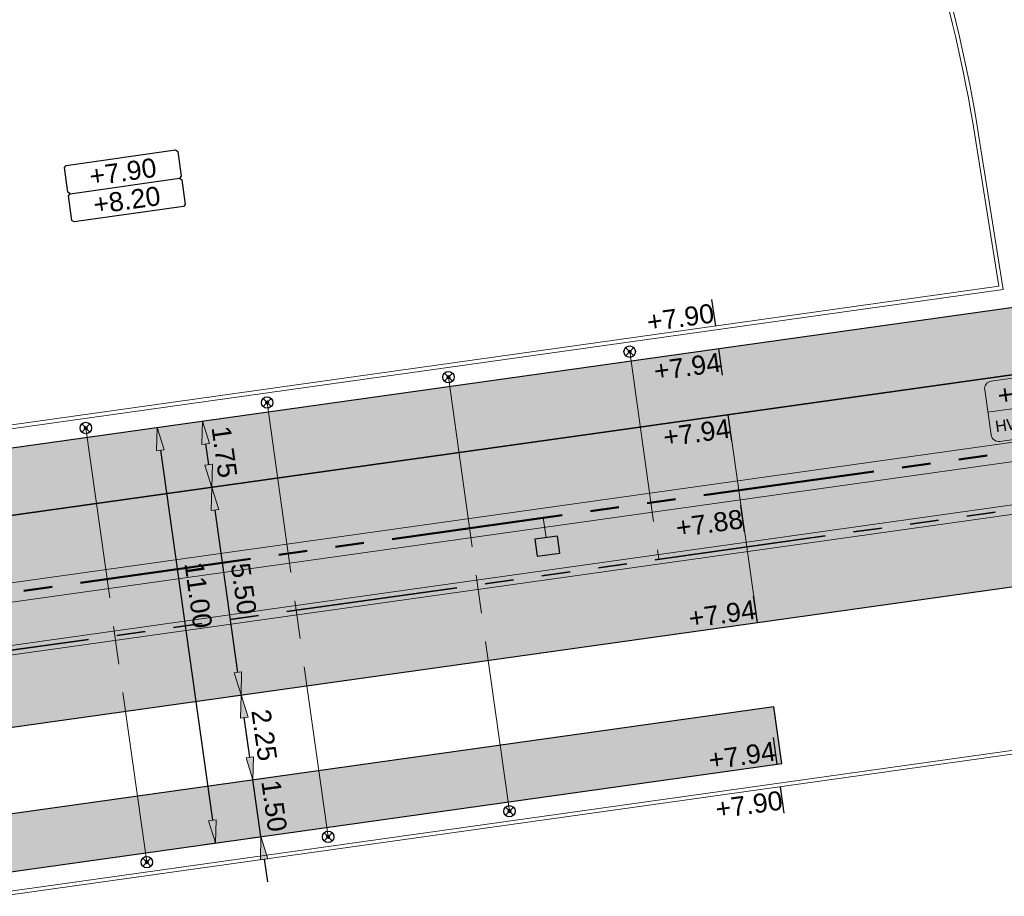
# Model space of a CAD drawing. Extents: x 98477 to 100410, y 398052 to 398969.
# Tile 181 of 256: x 98661 to 98687, y 398421 to 398444. Entities that reach past the tile are written whole.
import ezdxf
from ezdxf.enums import TextEntityAlignment as Align

# ---------------------------------------------------------------- set-up
doc = ezdxf.new("R2010")
doc.units = 0
for name, pattern in [('AL-NUTSTRACE', [17, 5, -3.5, 0, -3.5, 5]), ('RI-DWA', [9.75, 4.5, -0.75, 0.75, -0.75, 0.75, -0.75, 0.75, -0.75]), ('RI-RWA', [8.25, 4.5, -0.75, 0.75, -0.75, 0.75, -0.75])]:
    doc.linetypes.add(name, pattern=pattern)
for name, color, linetype, lineweight in [('N-GW-hoogtelijn laagte NAP +8.00', 80, 'AL-HOOGTELIJN +8.00', 18), ('N-KO-kantbegrenzing grondwerk', 70, 'Continuous', 25), ('N-KO-kantverharding', 2, 'Continuous', 25), ('N-RI-DWA hoofdriool', 24, 'RI-DWA', 35), ('N-RI-DWA hoofdriool buiswand', 24, 'Continuous', 13), ('N-RI-DWA huisaansluitleiding', 24, 'RI-DWA', 18), ('N-RI-DWA ontstoppingstuk', 24, 'Continuous', 25), ('N-RI-RWA hoofdriool', 162, 'RI-RWA', 50), ('N-RI-RWA hoofdriool buiswand', 162, 'Continuous', 13), ('N-RI-RWA kolkaansluitleiding', 132, 'RI-RWA', 18), ('N-RI-RWA putnummer', 162, 'Continuous', 18), ('N-RI-straatkolk', 7, 'Continuous', 25), ("N-VH-arcering 'MAT' grijs 251", 251, 'Continuous', 18), ('N-VH-arcering printbeton', 8, 'Continuous', 9), ('X-AL-afwerkhoogte', 4, 'Continuous', 30), ('X-AL-hoogtelijn - Niv 1', 1, 'AL-HOOGTELIJN', 18), ('X-AL-maatvoering VERWERKT', 180, 'Continuous', 18), ('X-AL-nutstrace VERWERKT', 252, 'AL-NUTSTRACE', 18), ('X-AL-planhoogte brm', 10, 'Continuous', 25), ('X-AL-planhoogte wrm', 252, 'Continuous', 25), ('X-AL-planthoogte VERWERKT', 180, 'Continuous', 25)]:
    doc.layers.add(name, color=color, linetype=linetype, lineweight=lineweight)
for name, color, linetype, plot in [('X-AL-contourlijnen', 30, 'Continuous', False), ('X-AL-hulplijn', 30, 'Continuous', False), ('X-AL-hulplijn riolering', 30, 'Continuous', False)]:
    doc.layers.add(name, color=color, linetype=linetype, plot=plot)
doc.styles.add('CS Annotative', font='arial.ttf')
doc.styles.get("Standard").update_dxf_attribs({"font": 'txt.shx'})
doc.linetypes.add('AL-HOOGTELIJN', pattern='A,10,-1.5,["H",Standard,S=0.9,R=0,X=-0.3,Y=-0.45],-1.5,30', length=43)
doc.linetypes.add('AL-HOOGTELIJN +8.00', pattern='A,7.5,-1.5,["+8.00",Standard,S=0.9,R=0,X=-0.3,Y=-0.45],-4.5,22.5', length=36)
doc.dimstyles.new('CS Annotative', dxfattribs={"dimtxt": 2.5, "dimasz": 3, "dimexe": 0.18, "dimexo": 0.0625, "dimgap": 1, "dimtad": 1, "dimzin": 3, "dimdsep": 46, "dimtxsty": 'CS Annotative', "dimblk": 'CS Dimensionpijl', "dimcen": 0, "dimse1": 1, "dimse2": 1, "dimclrd": 256, "dimclre": 256, "dimadec": 0, "dimazin": 0, "dimtm": 1e-09, "dimtfac": 1, "dimtdec": 0, "dimtofl": 0, "dimtmove": 1, "dimatfit": 1, "dimfxl": 1, "dimtfillclr": 256, "dimtolj": 1, "dimtzin": 3, "dimarcsym": 0})
pattern_1 = [(45, (0, 0), (-0.3535533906, 0.3535533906), []), (45, (0.35, 0), (-0.3535533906, 0.3535533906), [0.5, -0.2])]

# ---------------------------------------------------------------- blocks, each defined once
blk = doc.blocks.new('*U555')
at = {"layer": 'X-AL-hulplijn riolering'}
for points in [[(-0.63, 0.63), (0, 0), (0.63, 0.63, 0.414214)], [(0, 0), (-0.63, -0.63, 0.414214), (0.63, -0.63)]]:
    blk.add_hatch(color=256, dxfattribs=at).paths.add_polyline_path(points)
at = {"lineweight": 9}
blk.add_line((-25.89, 2), (-14.01, 3.67), dxfattribs=at)
blk.add_lwpolyline([(-24.34, -1.82), (-14.44, -0.43, 0.414214), (-13.59, 0.7), (-14.43, 6.64, 0.414214), (-15.55, 7.49), (-25.46, 6.1, 0.414214), (-26.31, 4.97), (-25.47, -0.97, 0.414214)], format="xyb", close=True)
at = {"layer": 'X-AL-hulplijn riolering'}
for points in [[(0.75, -0.75), (-0.75, 0.75)], [(0.75, 0.75), (-0.75, -0.75)]]:
    blk.add_lwpolyline(points, dxfattribs=at)
blk.add_circle((0, 0), 0.887, dxfattribs=at)
at = {"style": 'CS Annotative'}
for tag, height, p in [('HOOGTE', 2.5, (-20.22, 4.79)), ('NR', 1.5, (-19.67, 0.88))]:
    blk.add_attdef(tag, text='', height=height, rotation=8, dxfattribs=at).set_placement(p, align=Align.MIDDLE_CENTER)
blk = doc.blocks.new('*U89')
at = {"layer": 'X-AL-hulplijn', "flags": 128}
blk.add_lwpolyline([(0.049, -0.347), (-0.049, 0.347)], dxfattribs=at)
at = {"layer": 'X-AL-planthoogte VERWERKT', "linetype": 'Continuous', "style": 'CS Annotative'}
blk.add_attdef('HOOGTE-LINKS', text='', height=0.5, rotation=172, dxfattribs=at).set_placement((0, 0), align=Align.MIDDLE_RIGHT)
blk = doc.blocks.new('*U87')
at = {"layer": 'X-AL-hulplijn', "flags": 128}
blk.add_lwpolyline([(-0.049, 0.347), (0.049, -0.347)], dxfattribs=at)
at = {"layer": 'X-AL-planthoogte VERWERKT', "linetype": 'Continuous', "style": 'CS Annotative'}
blk.add_attdef('HOOGTE-LINKS', text='', height=0.5, rotation=188, dxfattribs=at).set_placement((0, 0), align=Align.MIDDLE_RIGHT)
blk = doc.blocks.new('*U88')
at = {"layer": 'X-AL-hulplijn', "flags": 128}
blk.add_lwpolyline([(0.049, -0.347), (-0.049, 0.347)], dxfattribs=at)
at = {"layer": 'X-AL-planthoogte VERWERKT', "linetype": 'Continuous', "style": 'CS Annotative'}
blk.add_attdef('HOOGTE-LINKS', text='', height=0.5, rotation=172, dxfattribs=at).set_placement((0, 0), align=Align.MIDDLE_RIGHT)
blk = doc.blocks.new('*U280')
at = {"layer": 'X-AL-planhoogte brm', "flags": 128}
blk.add_lwpolyline([(-7.25, 3.75), (-7.5, 4), (-7.5, 7.25), (-7.25, 7.5), (7.25, 7.5), (7.5, 7.25), (7.5, 4), (7.25, 3.75)], dxfattribs=at)
at = {"layer": 'X-AL-planhoogte wrm', "flags": 128}
blk.add_lwpolyline([(7.5, 3.5), (7.5, 0.25), (7.25, 0), (-7.25, 0), (-7.5, 0.25), (-7.5, 3.5), (-7.25, 3.75), (7.25, 3.75)], close=True, dxfattribs=at)
at = {"layer": 'X-AL-planhoogte brm', "style": 'CS Annotative'}
blk.add_attdef('OMSCHRIJVING_afwerk', text='', height=2.5, dxfattribs=at).set_placement((0, 5.625), align=Align.MIDDLE_CENTER)
at = {"layer": 'X-AL-planhoogte wrm', "style": 'CS Annotative'}
blk.add_attdef('HOOGTE_eind', text='', height=2.5, dxfattribs=at).set_placement((0, 1.875), align=Align.MIDDLE_CENTER)
blk = doc.blocks.new('*U836')
blk.add_lwpolyline([(-1.33, -1.32), (1.64, -0.91), (1.33, 1.32), (-1.64, 0.91)], close=True)
blk.add_solid([(-1.33, -1.32), (-1.64, 0.91), (-1.33, -1.32), (1.64, -0.91)])
blk = doc.blocks.new('CS Ontstoppingsstuk')
h = blk.add_hatch(color=256)
edge = h.paths.add_edge_path()
edge.add_arc((0, 0), 0.213, 358.5516, 718.5516)
at = {"lineweight": 18, "flags": 128}
for points in [[(-0.53, -0.53), (0.53, 0.53)], [(0.53, -0.53), (-0.53, 0.53)]]:
    blk.add_lwpolyline(points, dxfattribs=at)
blk.add_circle((0, 0), 0.75)
at = {"lineweight": 18}
blk.add_circle((0, 0), 0.213, dxfattribs=at)
blk = doc.blocks.new('CS Dimensionpijl')
h = blk.add_hatch(color=256)
h.dxf.hatch_style = 1
h.paths.add_polyline_path([(-1, -0.1667), (0, 0), (-1, 0.1667)])
at = {"flags": 128}
blk.add_lwpolyline([(0, 0.5), (0, -0.5)], dxfattribs=at)
blk.add_lwpolyline([(-1, -0.1667), (0, 0), (-1, 0.1667)], close=True, dxfattribs=at)
blk = doc.blocks.new('*D1034')
at = {"layer": 'X-AL-maatvoering VERWERKT', "linetype": 'Continuous', "lineweight": -2, "transparency": 16777216}
for p, q in [((98666.771, 398424.826), (98666.688, 398425.42)), ((98667.064, 398422.746), (98666.855, 398424.232)), ((98667.147, 398422.152), (98667.231, 398421.558))]:
    blk.add_line(p, q, dxfattribs=at)
at = {"layer": 'X-AL-maatvoering VERWERKT', "lineweight": -2, "transparency": 16777216, "xscale": 0.6000000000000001, "yscale": 0.6000000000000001, "zscale": 0.6000000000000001}
for p, rotation in [((98666.855, 398424.232), 277.9999999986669), ((98667.064, 398422.746), 97.99999999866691)]:
    blk.add_blockref('CS Dimensionpijl', p, dxfattribs=dict(at, rotation=rotation))
at = {"layer": 'X-AL-maatvoering VERWERKT', "color": 0, "transparency": 16777216, "insert": (98667.41, 398423.552), "char_height": 0.5, "attachment_point": 5, "rotation": 278, "style": 'CS Annotative'}
blk.add_mtext('\\A1;1.50', dxfattribs=at)
blk = doc.blocks.new('*D1035')
at = {"layer": 'X-AL-maatvoering VERWERKT', "linetype": 'Continuous', "lineweight": -2, "transparency": 16777216}
blk.add_line((98666.771, 398424.826), (98666.625, 398425.866), dxfattribs=at)
at = {"layer": 'X-AL-maatvoering VERWERKT', "lineweight": -2, "transparency": 16777216, "xscale": 0.6000000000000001, "yscale": 0.6000000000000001, "zscale": 0.6000000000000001}
for p, rotation in [((98666.542, 398426.46), 97.99999999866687), ((98666.855, 398424.232), 277.9999999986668)]:
    blk.add_blockref('CS Dimensionpijl', p, dxfattribs=dict(at, rotation=rotation))
at = {"layer": 'X-AL-maatvoering VERWERKT', "color": 0, "transparency": 16777216, "insert": (98667.149, 398425.409), "char_height": 0.5, "attachment_point": 5, "rotation": 278, "style": 'CS Annotative'}
blk.add_mtext('\\A1;2.25', dxfattribs=at)
blk = doc.blocks.new('*D979')
at = {"layer": 'X-AL-maatvoering VERWERKT', "linetype": 'Continuous', "lineweight": -2, "transparency": 16777216}
blk.add_line((98666.458, 398427.054), (98665.86, 398431.312), dxfattribs=at)
at = {"layer": 'X-AL-maatvoering VERWERKT', "lineweight": -2, "transparency": 16777216, "xscale": 0.6000000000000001, "yscale": 0.6000000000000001, "zscale": 0.6000000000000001}
for p, rotation in [((98665.776, 398431.906), 97.99999999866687), ((98666.542, 398426.46), 277.9999999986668)]:
    blk.add_blockref('CS Dimensionpijl', p, dxfattribs=dict(at, rotation=rotation))
at = {"layer": 'X-AL-maatvoering VERWERKT', "color": 0, "transparency": 16777216, "insert": (98666.61, 398429.247), "char_height": 0.5, "attachment_point": 5, "rotation": 278, "style": 'CS Annotative'}
blk.add_mtext('\\A1;5.50', dxfattribs=at)
blk = doc.blocks.new('*D980')
at = {"layer": 'X-AL-maatvoering VERWERKT', "linetype": 'Continuous', "lineweight": -2, "transparency": 16777216}
blk.add_line((98665.693, 398432.501), (98665.616, 398433.045), dxfattribs=at)
at = {"layer": 'X-AL-maatvoering VERWERKT', "lineweight": -2, "transparency": 16777216, "xscale": 0.6000000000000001, "yscale": 0.6000000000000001, "zscale": 0.6000000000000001}
for p, rotation in [((98665.533, 398433.639), 97.99999999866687), ((98665.776, 398431.906), 277.9999999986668)]:
    blk.add_blockref('CS Dimensionpijl', p, dxfattribs=dict(at, rotation=rotation))
at = {"layer": 'X-AL-maatvoering VERWERKT', "color": 0, "transparency": 16777216, "insert": (98666.105, 398432.836), "char_height": 0.5, "attachment_point": 5, "rotation": 278, "style": 'CS Annotative'}
blk.add_mtext('\\A1;1.75', dxfattribs=at)
blk = doc.blocks.new('*D1160')
at = {"layer": 'X-AL-maatvoering VERWERKT', "linetype": 'Continuous', "lineweight": -2, "transparency": 16777216}
blk.add_line((98664.428, 398432.878), (98665.792, 398423.174), dxfattribs=at)
at = {"layer": 'X-AL-maatvoering VERWERKT', "lineweight": -2, "transparency": 16777216, "xscale": 0.6000000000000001, "yscale": 0.6000000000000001, "zscale": 0.6000000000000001}
for p, rotation in [((98664.344, 398433.472), 97.9999999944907), ((98665.875, 398422.579), 277.9999999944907)]:
    blk.add_blockref('CS Dimensionpijl', p, dxfattribs=dict(at, rotation=rotation))
at = {"layer": 'X-AL-maatvoering VERWERKT', "color": 0, "transparency": 16777216, "insert": (98665.422, 398429.08), "char_height": 0.5, "attachment_point": 5, "rotation": 278, "style": 'CS Annotative'}
blk.add_mtext('\\A1;11.00', dxfattribs=at)

msp = doc.modelspace()

# ---------------------------------------------------------------- hatches: boundary and pattern name
at = {"layer": "N-VH-arcering 'MAT' grijs 251"}
h = msp.add_hatch(color=256, dxfattribs=at)
h.dxf.hatch_style = 1
edge = h.paths.add_edge_path()
edge.add_line((98801.71, 398275.503), (98759.079, 398269.511))
edge.add_arc((98758.557, 398273.225), 3.75, 188, 278, ccw=False)
edge.add_line((98754.843, 398272.703), (98754.732, 398273.495))
edge.add_arc((98759.436, 398274.156), 4.75, 98, 188, ccw=False)
edge.add_line((98758.775, 398278.86), (98802.644, 398285.025))
edge.add_arc((98800.8, 398298.146), 13.25, 278, 315.3696)
edge.add_arc((98814.321, 398284.798), 5.75, 98, 135.3696, ccw=False)
edge.add_line((98813.521, 398290.492), (98817.945, 398291.114))
edge.add_arc((98818.745, 398285.42), 5.75, 8, 98, ccw=False)
edge.add_line((98824.439, 398286.22), (98832.122, 398231.557))
edge.add_arc((98824.447, 398230.479), 7.75, -36.9034, 8, ccw=False)
edge.add_line((98830.645, 398225.825), (98822.025, 398214.347))
edge.add_arc((98828.622, 398209.393), 8.25, 143.0966, 188)
edge.add_line((98820.453, 398208.245), (98820.952, 398204.691))
edge.add_line((98820.952, 398204.691), (98824.988, 398175.974))
edge.add_line((98824.988, 398175.974), (98826.345, 398166.319))
edge.add_arc((98829.563, 398166.771), 3.25, 188, 278)
edge.add_line((98830.016, 398163.553), (98845.496, 398165.728))
edge.add_line((98845.496, 398165.728), (98850.051, 398166.368))
edge.add_line((98850.051, 398166.368), (98871.26, 398169.349))
edge.add_line((98871.26, 398169.349), (98879.777, 398170.546))
edge.add_line((98879.777, 398170.546), (98895.918, 398172.814))
edge.add_line((98895.918, 398172.814), (98895.013, 398179.251))
edge.add_line((98895.013, 398179.251), (98835.845, 398170.936))
edge.add_arc((98835.184, 398175.639), 4.75, 188, 278, ccw=False)
edge.add_line((98830.48, 398174.978), (98825.977, 398207.018))
edge.add_arc((98833.652, 398208.097), 7.75, 143.0966, 188, ccw=False)
edge.add_line((98827.454, 398212.751), (98836.074, 398224.229))
edge.add_arc((98829.477, 398229.183), 8.25, 323.0966, 368)
edge.add_line((98837.646, 398230.331), (98837.342, 398232.493))
edge.add_line((98837.342, 398232.493), (98837.342, 398232.493))
edge.add_line((98837.342, 398232.493), (98829.688, 398286.958))
edge.add_arc((98835.382, 398287.758), 5.75, 98, 188, ccw=False)
edge.add_line((98834.582, 398293.452), (98882.505, 398300.187))
edge.add_arc((98883.618, 398292.265), 8, 11.632, 98, ccw=False)
edge.add_line((98891.454, 398293.878), (98891, 398296.086))
edge.add_line((98891, 398296.086), (98889.023, 398305.688))
edge.add_line((98889.023, 398305.688), (98888.557, 398307.974))
edge.add_line((98888.557, 398307.974), (98887.385, 398314.76))
edge.add_arc((98879.502, 398313.398), 8, -82, 9.8011, ccw=False)
edge.add_line((98880.615, 398305.476), (98872.945, 398304.398))
edge.add_arc((98872.423, 398308.111), 3.75, 189.4265, 278, ccw=False)
edge.add_arc((92946.735, 397324.304), 6003.05, 9.426501, 10.6116601)
edge.add_line((98847.121, 398429.774), (98842.313, 398429.098))
edge.add_arc((92946.735, 397324.304), 5998.2, 9.4285467, 10.6137733, ccw=False)
edge.add_arc((98860.089, 398306.469), 3.84, -81.4341, 6.6574, ccw=False)
edge.add_line((98860.661, 398302.671), (98847.185, 398300.777))
edge.add_line((98847.185, 398300.777), (98842.63, 398300.137))
edge.add_line((98842.63, 398300.137), (98820.151, 398296.978))
edge.add_arc((98819.35, 398302.672), 5.75, 188, 278, ccw=False)
edge.add_line((98813.656, 398301.872), (98812.306, 398311.477))
edge.add_line((98812.306, 398311.477), (98811.109, 398319.994))
edge.add_line((98811.109, 398319.994), (98809.244, 398333.263))
edge.add_line((98809.244, 398333.263), (98808.674, 398337.323))
edge.add_line((98808.674, 398337.323), (98807.714, 398344.156))
edge.add_line((98807.714, 398344.156), (98807.707, 398344.206))
edge.add_line((98807.707, 398344.206), (98811.668, 398344.762))
edge.add_line((98811.668, 398344.762), (98829.492, 398347.268))
edge.add_line((98829.492, 398347.268), (98831.968, 398347.616))
edge.add_line((98831.968, 398347.616), (98831.064, 398354.052))
edge.add_line((98831.064, 398354.052), (98828.588, 398353.704))
edge.add_line((98828.588, 398353.704), (98810.763, 398351.199))
edge.add_line((98810.763, 398351.199), (98806.802, 398350.643))
edge.add_line((98806.802, 398350.643), (98806.795, 398350.692))
edge.add_line((98806.795, 398350.692), (98805.146, 398362.424))
edge.add_line((98805.146, 398362.424), (98805.048, 398363.12))
edge.add_line((98805.048, 398363.12), (98803.991, 398370.646))
edge.add_line((98803.991, 398370.646), (98802.488, 398381.341))
edge.add_line((98802.488, 398381.341), (98801.43, 398388.867))
edge.add_line((98801.43, 398388.867), (98799.927, 398399.562))
edge.add_line((98799.927, 398399.562), (98798.869, 398407.088))
edge.add_line((98798.869, 398407.088), (98797.366, 398417.783))
edge.add_line((98797.366, 398417.783), (98796.795, 398421.843))
edge.add_line((98796.795, 398421.843), (98795.884, 398428.329))
edge.add_line((98795.884, 398428.329), (98795.877, 398428.379))
edge.add_line((98795.877, 398428.379), (98799.838, 398428.935))
edge.add_line((98799.838, 398428.935), (98817.663, 398431.44))
edge.add_line((98817.663, 398431.44), (98820.138, 398431.788))
edge.add_line((98820.138, 398431.788), (98819.234, 398438.225))
edge.add_line((98819.234, 398438.225), (98816.758, 398437.877))
edge.add_line((98816.758, 398437.877), (98798.933, 398435.372))
edge.add_line((98798.933, 398435.372), (98794.972, 398434.815))
edge.add_line((98794.972, 398434.815), (98794.965, 398434.865))
edge.add_line((98794.965, 398434.865), (98793.379, 398446.154))
edge.add_line((98793.379, 398446.154), (98792.739, 398450.709))
edge.add_line((98792.739, 398450.709), (98789.338, 398474.904))
edge.add_line((98789.338, 398474.904), (98783.892, 398474.138))
edge.add_line((98783.892, 398474.138), (98786.763, 398453.707))
edge.add_arc((98782.059, 398453.046), 4.75, -82, 8, ccw=False)
edge.add_line((98782.72, 398448.342), (98773.115, 398446.992))
edge.add_line((98773.115, 398446.992), (98764.599, 398445.795))
edge.add_line((98764.599, 398445.795), (98743.407, 398442.817))
edge.add_line((98743.407, 398442.817), (98734.891, 398441.62))
edge.add_line((98734.891, 398441.62), (98611.8, 398424.321))
edge.add_line((98611.8, 398424.321), (98607.657, 398453.801))
edge.add_arc((98611.637, 398454.122), 3.993, 101.3918, 184.6082, ccw=False)
edge.add_line((98610.849, 398458.036), (98611.839, 398458.175))
edge.add_line((98611.839, 398458.175), (98639.566, 398462.072))
edge.add_line((98639.566, 398462.072), (98641.547, 398462.351))
edge.add_line((98641.547, 398462.351), (98659.372, 398464.856))
edge.add_line((98659.372, 398464.856), (98661.847, 398465.204))
edge.add_line((98661.847, 398465.204), (98660.943, 398471.64))
edge.add_line((98660.943, 398471.64), (98649.901, 398470.089))
edge.add_line((98649.901, 398470.089), (98624.649, 398466.54))
edge.add_line((98624.649, 398466.54), (98622.669, 398466.261))
edge.add_line((98622.669, 398466.261), (98604.844, 398463.756))
edge.add_line((98604.844, 398463.756), (98602.864, 398463.478))
edge.add_line((98602.864, 398463.478), (98594.941, 398462.365))
edge.add_line((98594.941, 398462.365), (98576.275, 398459.741))
edge.add_line((98576.275, 398459.741), (98577.18, 398453.304))
edge.add_line((98577.18, 398453.304), (98578.17, 398453.444))
edge.add_line((98578.17, 398453.444), (98598.471, 398456.294))
edge.add_arc((98598.792, 398452.314), 3.993, 11.4249, 94.6095, ccw=False)
edge.add_line((98602.706, 398453.105), (98606.849, 398423.625))
edge.add_line((98606.849, 398423.625), (98548.819, 398415.469))
edge.add_arc((98548.158, 398420.173), 4.75, 188, 278, ccw=False)
edge.add_line((98543.454, 398419.512), (98539.768, 398445.74))
edge.add_line((98539.768, 398445.74), (98538.976, 398445.629))
edge.add_line((98538.976, 398445.629), (98538.732, 398447.362))
edge.add_line((98538.732, 398447.362), (98534.771, 398446.805))
edge.add_line((98534.771, 398446.805), (98536.53, 398434.292))
edge.add_line((98536.53, 398434.292), (98537.17, 398429.737))
edge.add_line((98537.17, 398429.737), (98538.395, 398421.022))
edge.add_line((98538.395, 398421.022), (98539.035, 398416.467))
edge.add_line((98539.035, 398416.467), (98541.025, 398402.306))
edge.add_line((98541.025, 398402.306), (98541.665, 398397.751))
edge.add_line((98541.665, 398397.751), (98543.656, 398383.59))
edge.add_line((98543.656, 398383.59), (98544.296, 398379.035))
edge.add_line((98544.296, 398379.035), (98545.604, 398369.727))
edge.add_arc((98543.871, 398369.483), 1.75, -82, 8, ccw=False)
edge.add_line((98544.115, 398367.75), (98522.477, 398364.709))
edge.add_line((98522.477, 398364.709), (98523.215, 398359.461))
edge.add_line((98523.215, 398359.461), (98545.05, 398362.529))
edge.add_line((98545.05, 398362.529), (98549.605, 398363.17))
edge.add_line((98549.605, 398363.17), (98564.162, 398365.215))
edge.add_arc((98564.824, 398360.512), 4.75, 8, 98, ccw=False)
edge.add_line((98569.527, 398361.173), (98576.5, 398311.56))
edge.add_arc((98571.796, 398310.899), 4.75, -82, 8, ccw=False)
edge.add_line((98572.457, 398306.195), (98563.842, 398304.985))
edge.add_line((98563.842, 398304.985), (98559.287, 398304.344))
edge.add_line((98559.287, 398304.344), (98541.016, 398301.777))
edge.add_line((98541.016, 398301.777), (98541.754, 398296.528))
edge.add_line((98541.754, 398296.528), (98553.885, 398298.233))
edge.add_arc((98554.128, 398296.5), 1.75, 8, 98, ccw=False)
edge.add_line((98555.861, 398296.744), (98557.35, 398286.148))
edge.add_line((98557.35, 398286.148), (98557.99, 398281.593))
edge.add_line((98557.99, 398281.593), (98560.134, 398266.343))
edge.add_line((98560.134, 398266.343), (98560.774, 398261.787))
edge.add_line((98560.774, 398261.787), (98562.917, 398246.537))
edge.add_line((98562.917, 398246.537), (98563.557, 398241.982))
edge.add_line((98563.557, 398241.982), (98565.701, 398226.732))
edge.add_line((98565.701, 398226.732), (98566.341, 398222.177))
edge.add_line((98566.341, 398222.177), (98567.566, 398213.462))
edge.add_line((98567.566, 398213.462), (98568.206, 398208.907))
edge.add_line((98568.206, 398208.907), (98576.531, 398149.669))
edge.add_line((98576.531, 398149.669), (98576.556, 398149.491))
edge.add_line((98576.556, 398149.491), (98535.46, 398143.715))
edge.add_line((98535.46, 398143.715), (98536.347, 398137.407))
edge.add_line((98536.347, 398137.407), (98537.337, 398137.546))
edge.add_line((98537.337, 398137.546), (98577.443, 398143.183))
edge.add_line((98577.443, 398143.183), (98578.765, 398133.775))
edge.add_line((98578.765, 398133.775), (98538.659, 398128.139))
edge.add_line((98538.659, 398128.139), (98537.669, 398128))
edge.add_line((98537.669, 398128), (98538.573, 398121.563))
edge.add_line((98538.573, 398121.563), (98579.669, 398127.339))
edge.add_line((98579.669, 398127.339), (98579.676, 398127.289))
edge.add_line((98579.676, 398127.289), (98580.766, 398119.535))
edge.add_line((98580.766, 398119.535), (98582.575, 398106.662))
edge.add_line((98582.575, 398106.662), (98583.062, 398103.196))
edge.add_line((98583.062, 398103.196), (98584.872, 398090.322))
edge.add_line((98584.872, 398090.322), (98585.359, 398086.856))
edge.add_line((98585.359, 398086.856), (98587.168, 398073.983))
edge.add_line((98587.168, 398073.983), (98588.149, 398067.001))
edge.add_arc((98585.921, 398066.688), 2.25, -71.0527, 8, ccw=False)
edge.add_line((98586.652, 398064.56), (98587.088, 398064.71))
edge.add_line((98587.088, 398064.71), (98595.765, 398067.689))
edge.add_line((98595.765, 398067.689), (98596.093, 398067.801))
edge.add_arc((98595.362, 398069.929), 2.25, 188, 288.9473, ccw=False)
edge.add_line((98593.134, 398069.616), (98582.466, 398145.525))
edge.add_arc((98587.169, 398146.186), 4.75, 98, 188, ccw=False)
edge.add_line((98586.508, 398150.89), (98609.067, 398154.06))
edge.add_line((98609.067, 398154.06), (98621.308, 398156.2))
edge.add_line((98621.308, 398156.2), (98618.713, 398174.661))
edge.add_line((98618.713, 398174.661), (98600.889, 398172.156))
edge.add_line((98600.889, 398172.156), (98602.706, 398159.225))
edge.add_line((98602.706, 398159.225), (98585.673, 398156.831))
edge.add_arc((98585.086, 398161.633), 4.838, 189.0296, 276.9704, ccw=False)
edge.add_line((98580.308, 398160.874), (98573.635, 398208.357))
edge.add_line((98573.635, 398208.357), (98572.717, 398214.893))
edge.add_line((98572.717, 398214.893), (98570.017, 398234.104))
edge.add_line((98570.017, 398234.104), (98569.098, 398240.64))
edge.add_line((98569.098, 398240.64), (98568.632, 398243.957))
edge.add_line((98568.632, 398243.957), (98568.166, 398247.275))
edge.add_arc((98572.869, 398247.936), 4.75, 98, 188, ccw=False)
edge.add_line((98572.208, 398252.64), (98597.856, 398256.244))
edge.add_line((98597.856, 398256.244), (98604.392, 398257.163))
edge.add_line((98604.392, 398257.163), (98619.642, 398259.306))
edge.add_line((98619.642, 398259.306), (98626.178, 398260.225))
edge.add_line((98626.178, 398260.225), (98639.447, 398262.089))
edge.add_line((98639.447, 398262.089), (98639.497, 398262.096))
edge.add_line((98639.497, 398262.096), (98640.054, 398258.135))
edge.add_line((98640.054, 398258.135), (98641.863, 398245.262))
edge.add_line((98641.863, 398245.262), (98642.141, 398243.281))
edge.add_line((98642.141, 398243.281), (98643.255, 398235.359))
edge.add_line((98643.255, 398235.359), (98644.577, 398225.952))
edge.add_line((98644.577, 398225.952), (98646.038, 398215.554))
edge.add_line((98646.038, 398215.554), (98646.386, 398213.078))
edge.add_line((98646.386, 398213.078), (98652.823, 398213.983))
edge.add_line((98652.823, 398213.983), (98652.475, 398216.458))
edge.add_line((98652.475, 398216.458), (98651.709, 398221.905))
edge.add_line((98651.709, 398221.905), (98651.431, 398223.885))
edge.add_line((98651.431, 398223.885), (98649.622, 398236.759))
edge.add_line((98649.622, 398236.759), (98649.343, 398238.739))
edge.add_line((98649.343, 398238.739), (98646.49, 398259.04))
edge.add_line((98646.49, 398259.04), (98645.934, 398263.001))
edge.add_line((98645.934, 398263.001), (98645.983, 398263.008))
edge.add_line((98645.983, 398263.008), (98654.398, 398264.191))
edge.add_line((98654.398, 398264.191), (98722.625, 398273.779))
edge.add_line((98722.625, 398273.779), (98731.142, 398274.976))
edge.add_line((98731.142, 398274.976), (98743.97, 398276.779))
edge.add_arc((98744.557, 398271.977), 4.838, 9.0296, 96.9704, ccw=False)
edge.add_line((98749.335, 398272.737), (98750.727, 398262.834))
edge.add_line((98750.727, 398262.834), (98752.41, 398263.07))
edge.add_line((98752.41, 398263.07), (98756.966, 398263.711))
edge.add_line((98756.966, 398263.711), (98772.216, 398265.854))
edge.add_line((98772.216, 398265.854), (98776.771, 398266.494))
edge.add_line((98776.771, 398266.494), (98795.982, 398269.194))
edge.add_line((98795.982, 398269.194), (98800.537, 398269.834))
edge.add_line((98800.537, 398269.834), (98802.468, 398270.106))
edge.add_line((98802.468, 398270.106), (98801.71, 398275.503))
edge = h.paths.add_edge_path(flags=16)
edge.add_line((98744.062, 398333.464), (98751.984, 398334.577))
edge.add_line((98751.984, 398334.577), (98753.966, 398334.856))
edge.add_line((98753.966, 398334.856), (98764.363, 398336.317))
edge.add_line((98764.363, 398336.317), (98764.363, 398336.317))
edge.add_line((98764.363, 398336.317), (98766.343, 398336.595))
edge.add_line((98766.343, 398336.595), (98774.265, 398337.708))
edge.add_line((98774.265, 398337.708), (98774.247, 398337.837))
edge.add_line((98774.247, 398337.837), (98802.49, 398341.806))
edge.add_line((98802.49, 398341.806), (98803.019, 398338.043))
edge.add_line((98803.019, 398338.043), (98808.474, 398299.225))
edge.add_arc((98800.8, 398298.146), 7.75, -82, 8, ccw=False)
edge.add_line((98801.878, 398290.472), (98771.967, 398286.268))
edge.add_line((98771.967, 398286.268), (98767.412, 398285.628))
edge.add_line((98767.412, 398285.628), (98755.133, 398283.902))
edge.add_line((98755.133, 398283.902), (98746.617, 398282.705))
edge.add_line((98746.617, 398282.705), (98730.376, 398280.423))
edge.add_line((98730.376, 398280.423), (98721.86, 398279.226))
edge.add_line((98721.86, 398279.226), (98654.328, 398269.735))
edge.add_arc((98653.667, 398274.439), 4.75, 188, 278, ccw=False)
edge.add_line((98648.963, 398273.778), (98644.134, 398308.14))
edge.add_line((98644.134, 398308.14), (98642.937, 398316.656))
edge.add_line((98642.937, 398316.656), (98640.3, 398335.422))
edge.add_line((98640.3, 398335.422), (98638.121, 398335.116))
edge.add_line((98638.121, 398335.116), (98637.23, 398334.99))
edge.add_line((98637.23, 398334.99), (98635.051, 398334.684))
edge.add_line((98635.051, 398334.684), (98635.74, 398329.782))
edge.add_line((98635.74, 398329.782), (98636.937, 398321.266))
edge.add_line((98636.937, 398321.266), (98638.385, 398310.967))
edge.add_line((98638.385, 398310.967), (98639.025, 398306.412))
edge.add_line((98639.025, 398306.412), (98641.168, 398291.162))
edge.add_line((98641.168, 398291.162), (98642.365, 398282.646))
edge.add_line((98642.365, 398282.646), (98643.715, 398273.04))
edge.add_arc((98639.011, 398272.379), 4.75, -82, 8, ccw=False)
edge.add_line((98639.672, 398267.675), (98619.322, 398264.815))
edge.add_line((98619.322, 398264.815), (98614.272, 398264.105))
edge.add_line((98614.272, 398264.105), (98593.922, 398261.245))
edge.add_arc((98593.261, 398265.949), 4.75, 188, 278, ccw=False)
edge.add_line((98588.557, 398265.288), (98581.779, 398313.514))
edge.add_line((98581.779, 398313.514), (98580.582, 398322.03))
edge.add_line((98580.582, 398322.03), (98575.231, 398360.106))
edge.add_line((98575.231, 398360.106), (98574.591, 398364.661))
edge.add_line((98574.591, 398364.661), (98572.663, 398378.377))
edge.add_line((98572.663, 398378.377), (98571.188, 398388.873))
edge.add_line((98571.188, 398388.873), (98568.516, 398407.887))
edge.add_arc((98573.22, 398408.548), 4.75, 98, 188, ccw=False)
edge.add_line((98572.559, 398413.251), (98607.119, 398418.109))
edge.add_line((98607.119, 398418.109), (98607.614, 398418.178))
edge.add_line((98607.614, 398418.178), (98611.584, 398389.936))
edge.add_line((98611.584, 398389.936), (98611.455, 398389.918))
edge.add_line((98611.455, 398389.918), (98613.264, 398377.044))
edge.add_line((98613.264, 398377.044), (98613.334, 398376.549))
edge.add_line((98613.334, 398376.549), (98626.207, 398378.358))
edge.add_line((98626.207, 398378.358), (98628.188, 398378.637))
edge.add_line((98628.188, 398378.637), (98636.11, 398379.75))
edge.add_line((98636.11, 398379.75), (98648.369, 398381.473))
edge.add_line((98648.369, 398381.473), (98647.465, 398387.91))
edge.add_line((98647.465, 398387.91), (98634.591, 398386.1))
edge.add_line((98634.591, 398386.1), (98632.492, 398385.805))
edge.add_line((98632.492, 398385.805), (98619.737, 398384.013))
edge.add_line((98619.737, 398384.013), (98617.509, 398383.7))
edge.add_line((98617.509, 398383.7), (98612.566, 398418.874))
edge.add_line((98612.566, 398418.874), (98613.061, 398418.944))
edge.add_line((98613.061, 398418.944), (98667.575, 398426.605))
edge.add_line((98667.575, 398426.605), (98722.089, 398434.267))
edge.add_line((98722.089, 398434.267), (98726.149, 398434.837))
edge.add_line((98726.149, 398434.837), (98759.422, 398439.513))
edge.add_line((98759.422, 398439.513), (98763.483, 398440.084))
edge.add_line((98763.483, 398440.084), (98783.486, 398442.895))
edge.add_arc((98784.147, 398438.192), 4.75, 8, 98, ccw=False)
edge.add_line((98788.851, 398438.853), (98795.615, 398390.726))
edge.add_arc((98790.911, 398390.065), 4.75, -82, 8, ccw=False)
edge.add_line((98791.572, 398385.361), (98787.363, 398384.769))
edge.add_line((98787.363, 398384.769), (98774.49, 398382.96))
edge.add_line((98774.49, 398382.96), (98766.122, 398381.784))
edge.add_line((98766.122, 398381.784), (98766.072, 398381.777))
edge.add_line((98766.072, 398381.777), (98764.945, 398389.798))
edge.add_line((98764.945, 398389.798), (98762.092, 398410.099))
edge.add_line((98762.092, 398410.099), (98761.953, 398411.089))
edge.add_line((98761.953, 398411.089), (98755.516, 398410.184))
edge.add_line((98755.516, 398410.184), (98755.655, 398409.194))
edge.add_line((98755.655, 398409.194), (98758.508, 398388.894))
edge.add_line((98758.508, 398388.894), (98759.636, 398380.872))
edge.add_line((98759.636, 398380.872), (98759.586, 398380.865))
edge.add_line((98759.586, 398380.865), (98748.792, 398379.348))
edge.add_line((98748.792, 398379.348), (98744.237, 398378.708))
edge.add_line((98744.237, 398378.708), (98741.316, 398378.298))
edge.add_line((98741.316, 398378.298), (98735.869, 398377.532))
edge.add_line((98735.869, 398377.532), (98732.948, 398377.122))
edge.add_line((98732.948, 398377.122), (98728.393, 398376.482))
edge.add_line((98728.393, 398376.482), (98718.319, 398375.066))
edge.add_arc((98720.442, 398359.964), 15.25, 98, 128)
edge.add_line((98711.053, 398371.981), (98707.249, 398369.01))
edge.add_line((98707.249, 398369.01), (98710.512, 398364.833))
edge.add_line((98710.512, 398364.833), (98713.62, 398367.262))
edge.add_arc((98721.254, 398357.324), 12.531, 99.3779, 127.5301, ccw=False)
edge.add_line((98719.212, 398369.688), (98728.557, 398371.001))
edge.add_line((98728.557, 398371.001), (98733.112, 398371.641))
edge.add_line((98733.112, 398371.641), (98743.906, 398373.158))
edge.add_line((98743.906, 398373.158), (98752.423, 398374.355))
edge.add_line((98752.423, 398374.355), (98763.216, 398375.872))
edge.add_line((98763.216, 398375.872), (98767.772, 398376.512))
edge.add_line((98767.772, 398376.512), (98793.321, 398380.103))
edge.add_arc((98793.768, 398376.291), 3.838, 9.3042, 96.6958, ccw=False)
edge.add_line((98797.556, 398376.911), (98799.602, 398362.354))
edge.add_line((98799.602, 398362.354), (98801.641, 398347.847))
edge.add_line((98801.641, 398347.847), (98801.71, 398347.352))
edge.add_line((98801.71, 398347.352), (98773.468, 398343.383))
edge.add_line((98773.468, 398343.383), (98773.361, 398344.145))
edge.add_line((98773.361, 398344.145), (98770.885, 398343.797))
edge.add_line((98770.885, 398343.797), (98758.012, 398341.988))
edge.add_line((98758.012, 398341.988), (98756.031, 398341.71))
edge.add_line((98756.031, 398341.71), (98743.158, 398339.9))
edge.add_line((98743.158, 398339.9), (98743.158, 398339.9))
edge.add_line((98743.158, 398339.9), (98742.167, 398339.761))
edge.add_line((98742.167, 398339.761), (98743.072, 398333.324))
edge.add_line((98743.072, 398333.324), (98744.062, 398333.464))
edge = h.paths.add_edge_path(flags=16)
edge.add_line((98545.99, 398402.903), (98545.74, 398404.686))
edge.add_arc((98550.444, 398405.347), 4.75, 98, 188, ccw=False)
edge.add_line((98549.783, 398410.05), (98557.705, 398411.164))
edge.add_arc((98558.366, 398406.46), 4.75, 8, 98, ccw=False)
edge.add_line((98563.07, 398407.121), (98563.355, 398405.091))
edge.add_line((98563.355, 398405.091), (98565.095, 398392.713))
edge.add_line((98565.095, 398392.713), (98565.443, 398390.237))
edge.add_line((98565.443, 398390.237), (98567.182, 398377.859))
edge.add_line((98567.182, 398377.859), (98567.468, 398375.829))
edge.add_arc((98562.764, 398375.168), 4.75, -82, 8, ccw=False)
edge.add_line((98563.425, 398370.464), (98555.503, 398369.35))
edge.add_arc((98554.842, 398374.054), 4.75, 188, 278, ccw=False)
edge.add_line((98550.138, 398373.393), (98549.887, 398375.176))
edge.add_line((98549.887, 398375.176), (98548.078, 398388.049))
edge.add_line((98548.078, 398388.049), (98547.8, 398390.03))
edge.add_line((98547.8, 398390.03), (98545.99, 398402.903))
edge = h.paths.add_edge_path(flags=16)
edge.add_line((98580.974, 398279.723), (98580.696, 398281.704))
edge.add_line((98580.696, 398281.704), (98579.235, 398292.102))
edge.add_line((98579.235, 398292.102), (98578.56, 398296.904))
edge.add_arc((98573.856, 398296.243), 4.75, 8, 98)
edge.add_line((98573.195, 398300.947), (98565.57, 398299.875))
edge.add_arc((98566.231, 398295.172), 4.75, 98, 186.1904)
edge.add_line((98561.508, 398294.659), (98561.506, 398294.659))
edge.add_line((98561.506, 398294.659), (98563.663, 398279.31))
edge.add_line((98563.663, 398279.31), (98563.942, 398277.329))
edge.add_line((98563.942, 398277.329), (98566.099, 398261.98))
edge.add_line((98566.099, 398261.98), (98566.101, 398261.981))
edge.add_arc((98570.782, 398262.79), 4.75, 189.8096, 278)
edge.add_line((98571.443, 398258.086), (98579.068, 398259.158))
edge.add_arc((98578.407, 398263.862), 4.75, 278, 368)
edge.add_line((98583.111, 398264.523), (98582.436, 398269.325))
edge.add_line((98582.436, 398269.325), (98580.974, 398279.723))
edge = h.paths.add_edge_path(flags=16)
edge.add_line((98615.081, 398162.782), (98614.489, 398166.998))
edge.add_arc((98612.756, 398166.755), 1.75, 8, 98)
edge.add_line((98612.512, 398168.488), (98608.551, 398167.931))
edge.add_arc((98608.795, 398166.198), 1.75, 98, 188)
edge.add_line((98607.062, 398165.955), (98607.654, 398161.738))
edge.add_arc((98609.387, 398161.982), 1.75, 188, 278)
edge.add_line((98609.631, 398160.249), (98613.592, 398160.805))
edge.add_arc((98613.348, 398162.538), 1.75, 278, 368)
at = {"layer": 'N-VH-arcering printbeton'}
h = msp.add_hatch(dxfattribs=at)
h.set_pattern_fill('CS-PRINTBETON', color=256)
h.set_pattern_definition(pattern_1)
edge = h.paths.add_edge_path()
edge.add_line((98773.115, 398446.992), (98782.72, 398448.342))
edge.add_arc((98782.059, 398453.046), 4.75, 278, 317.1667)
edge.add_line((98785.543, 398449.816), (98782.159, 398473.895))
edge.add_line((98782.159, 398473.895), (98780.178, 398473.616))
edge.add_line((98780.178, 398473.616), (98783.05, 398453.185))
edge.add_arc((98780.079, 398452.767), 3, -82, 8, ccw=False)
edge.add_line((98780.496, 398449.796), (98611.557, 398426.054))
edge.add_line((98611.557, 398426.054), (98611.8, 398424.321))
edge.add_line((98611.8, 398424.321), (98734.891, 398441.62))
edge.add_line((98734.891, 398441.62), (98743.407, 398442.817))
edge.add_line((98743.407, 398442.817), (98764.599, 398445.795))
edge.add_line((98764.599, 398445.795), (98773.115, 398446.992))
h = msp.add_hatch(dxfattribs=at)
h.set_pattern_fill('CS-PRINTBETON', color=256)
h.set_pattern_definition(pattern_1)
h.paths.add_polyline_path([(98680.723, 398424.666), (98680.514, 398426.151), (98612.879, 398416.646), (98613.088, 398415.161)])

# ---------------------------------------------------------------- linework, layer by layer
at = {"layer": 'N-GW-hoogtelijn laagte NAP +8.00'}
msp.add_lwpolyline([(98541.267, 398448.776, 0.046435), (98564.809, 398456.54, 0.00754), (98568.481, 398458.208, -0.01657), (98608.101, 398475.351, -0.176571), (98653.634, 398476.521, -0.036792), (98662.645, 398472.738, -0.037138), (98671.08, 398467.622, -0.030761), (98677.432, 398462.476, -0.037519), (98684.25, 398455.207, -0.126753), (98691.47, 398439.304)], format="xyb", dxfattribs=at)
at = {"layer": 'N-KO-kantbegrenzing grondwerk', "flags": 128}
msp.add_lwpolyline([(98785.543, 398449.816), (98782.159, 398473.895), (98780.178, 398473.616), (98783.05, 398453.185, -0.414214), (98780.496, 398449.796), (98611.557, 398426.054)], format="xyb", dxfattribs=at)
msp.add_lwpolyline([(98613.088, 398415.161), (98680.723, 398424.666), (98680.514, 398426.151), (98612.879, 398416.646)], dxfattribs=at)
at = {"layer": 'N-KO-kantverharding', "flags": 128}
msp.add_lwpolyline([(98734.891, 398441.62), (98611.8, 398424.321), (98607.657, 398453.801, -0.379946), (98610.849, 398458.036), (98611.839, 398458.175), (98612.535, 398453.224), (98640.262, 398457.121), (98639.566, 398462.072), (98641.547, 398462.351), (98642.243, 398457.399), (98660.068, 398459.904), (98659.372, 398464.856), (98661.847, 398465.204), (98660.943, 398471.64), (98649.901, 398470.089), (98649.205, 398475.04), (98623.954, 398471.491), (98624.649, 398466.54), (98622.669, 398466.261), (98621.973, 398471.213), (98604.148, 398468.708)], format="xyb", dxfattribs=at)
msp.add_lwpolyline([(98617.509, 398383.7), (98612.566, 398418.874), (98613.061, 398418.944), (98667.575, 398426.605), (98722.089, 398434.267)], dxfattribs=at)
at = {"layer": 'N-RI-DWA hoofdriool'}
msp.add_lwpolyline([(98691.509, 398431.988), (98628.552, 398423.141)], dxfattribs=at)
at = {"layer": 'N-RI-DWA hoofdriool buiswand', "flags": 128}
for points in [[(98691.491, 398432.112), (98628.535, 398423.264)], [(98691.526, 398431.865), (98628.57, 398423.017)]]:
    msp.add_lwpolyline(points, dxfattribs=at)
at = {"layer": 'N-RI-DWA huisaansluitleiding', "flags": 128}
for points in [[(98676.731, 398435.466), (98677.496, 398430.019)], [(98671.978, 398434.798), (98672.743, 398429.351)], [(98667.224, 398434.13), (98667.99, 398428.683)], [(98662.471, 398433.462), (98663.237, 398428.015)], [(98673.578, 398423.41), (98672.743, 398429.351)], [(98668.825, 398422.741), (98667.99, 398428.683)], [(98664.072, 398422.073), (98663.237, 398428.015)]]:
    msp.add_lwpolyline(points, dxfattribs=at)
at = {"layer": 'N-RI-RWA hoofdriool'}
msp.add_lwpolyline([(98691.3, 398433.474), (98608.464, 398421.832)], dxfattribs=at)
at = {"layer": 'N-RI-RWA hoofdriool buiswand', "flags": 128}
for points in [[(98691.265, 398433.721), (98608.429, 398422.08)], [(98691.335, 398433.226), (98608.499, 398421.584)]]:
    msp.add_lwpolyline(points, dxfattribs=at)
at = {"layer": 'N-RI-RWA kolkaansluitleiding', "flags": 128}
msp.add_lwpolyline([(98674.539, 398430.588), (98674.465, 398431.108)], dxfattribs=at)
at = {"layer": 'X-AL-contourlijnen', "flags": 128}
msp.add_lwpolyline([(98773.115, 398446.992), (98782.72, 398448.342, 0.17258), (98785.543, 398449.816), (98782.159, 398473.895), (98780.178, 398473.616), (98783.05, 398453.185, -0.414214), (98780.496, 398449.796), (98611.557, 398426.054), (98611.8, 398424.321), (98734.891, 398441.62), (98743.407, 398442.817), (98764.599, 398445.795)], format="xyb", close=True, dxfattribs=at)
msp.add_lwpolyline([(98734.891, 398441.62), (98611.8, 398424.321), (98607.657, 398453.801, -0.379946), (98610.849, 398458.036), (98611.839, 398458.175), (98639.566, 398462.072), (98641.547, 398462.351), (98659.372, 398464.856), (98661.847, 398465.204), (98660.943, 398471.64), (98649.901, 398470.089), (98624.649, 398466.54), (98622.669, 398466.261), (98604.844, 398463.756)], format="xyb", dxfattribs=at)
msp.add_lwpolyline([(98572.559, 398413.251), (98607.119, 398418.109), (98607.614, 398418.178), (98611.584, 398389.936), (98611.455, 398389.918), (98613.264, 398377.044), (98613.334, 398376.549), (98626.207, 398378.358), (98628.188, 398378.637), (98636.11, 398379.75), (98648.369, 398381.473), (98647.465, 398387.91), (98634.591, 398386.1), (98632.492, 398385.805), (98619.737, 398384.013), (98617.509, 398383.7), (98612.566, 398418.874), (98613.061, 398418.944), (98667.575, 398426.605), (98722.089, 398434.267)], dxfattribs=at)
msp.add_lwpolyline([(98680.723, 398424.666), (98680.514, 398426.151), (98612.879, 398416.646), (98613.088, 398415.161)], close=True, dxfattribs=at)
at = {"layer": 'X-AL-hoogtelijn - Niv 1', "flags": 128}
for points in [[(98676.862, 398459.972, -0.145921), (98685.877, 398441.161), (98686.521, 398437.094), (98611.982, 398426.618), (98608.642, 398450.385)], [(98676.824, 398459.866, -0.14555), (98685.778, 398441.145), (98686.406, 398437.179), (98612.067, 398426.731), (98608.755, 398450.3)], [(98682.922, 398412.645, 0.139041), (98687.677, 398425.139), (98613.652, 398414.735), (98616.992, 398390.969), (98670.694, 398398.516, 0.036688)], [(98682.842, 398412.705, 0.137727), (98687.566, 398425.022), (98613.765, 398414.65), (98617.078, 398391.082), (98670.647, 398398.61, 0.036622)]]:
    msp.add_lwpolyline(points, format="xyb", close=True, dxfattribs=at)
at = {"layer": 'X-AL-hoogtelijn - Niv 1', "ltscale": 0.25, "flags": 128}
msp.add_lwpolyline([(98679.313, 398433.809), (98680.078, 398428.362)], dxfattribs=at)
at = {"layer": 'X-AL-nutstrace VERWERKT', "const_width": 1.5, "flags": 128}
for points in [[(98793.722, 398450.898), (98538.728, 398415.061)], [(98558.855, 398417.889), (98560.177, 398408.482), (98680.618, 398425.409)]]:
    msp.add_lwpolyline(points, dxfattribs=at)

# ---------------------------------------------------------------- block references
at = {"layer": 'N-RI-DWA ontstoppingstuk', "xscale": 0.2, "yscale": 0.2, "zscale": 0.2}
for p in [(98676.731, 398435.466), (98671.978, 398434.798), (98667.224, 398434.13), (98662.471, 398433.462), (98673.578, 398423.41), (98668.825, 398422.741), (98664.072, 398422.073)]:
    msp.add_blockref('CS Ontstoppingsstuk', p, dxfattribs=at)
at = {"layer": 'N-RI-RWA putnummer'}
ref = msp.add_blockref('*U555', (98691.3, 398433.474), dxfattribs=dict(at, xscale=0.2, yscale=0.2, zscale=0.2))
ref.add_attrib('HOOGTE', '+7.90', dxfattribs={"linetype": 'Continuous', "height": 0.5, "rotation": 8, "style": 'CS Annotative'}).set_placement((98687.255, 398434.432), align=Align.MIDDLE_CENTER)
ref.add_attrib('NR', 'HW-BH048', dxfattribs={"linetype": 'Continuous', "height": 0.3, "rotation": 8, "style": 'CS Annotative'}).set_placement((98687.365, 398433.649), align=Align.MIDDLE_CENTER)
at = {"layer": 'N-RI-straatkolk', "xscale": 0.2, "yscale": 0.2, "zscale": 0.2}
msp.add_blockref('*U836', (98674.57, 398430.365), dxfattribs=at)
at = {"layer": 'X-AL-afwerkhoogte'}
ref = msp.add_blockref('*U280', (98663.6, 398439.068), dxfattribs=dict(at, xscale=0.2, yscale=0.2, zscale=0.2, rotation=8))
ref.add_attrib('OMSCHRIJVING_afwerk', '+7.90', dxfattribs={"layer": 'X-AL-planhoogte brm', "linetype": 'Continuous', "height": 0.5, "rotation": 8, "style": 'CS Annotative'}).set_placement((98663.443, 398440.182), align=Align.MIDDLE_CENTER)
ref.add_attrib('HOOGTE_eind', '+8.20', dxfattribs={"layer": 'X-AL-planhoogte wrm', "linetype": 'Continuous', "height": 0.5, "rotation": 8, "style": 'CS Annotative'}).set_placement((98663.547, 398439.44), align=Align.MIDDLE_CENTER)
at = {"layer": 'X-AL-planthoogte VERWERKT'}
ref = msp.add_blockref('*U89', (98678.937, 398436.483), dxfattribs=dict(at, yscale=-1, rotation=196.0000000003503))
ref.add_attrib('HOOGTE-LINKS', '+7.90', dxfattribs={"linetype": 'Continuous', "height": 0.5, "rotation": 8, "style": 'CS Annotative'}).set_placement((98678.937, 398436.483), align=Align.MIDDLE_RIGHT)
ref = msp.add_blockref('*U89', (98679.118, 398435.195), dxfattribs=dict(at, yscale=-1, rotation=196.0000000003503))
ref.add_attrib('HOOGTE-LINKS', '+7.94', dxfattribs={"linetype": 'Continuous', "height": 0.5, "rotation": 8, "style": 'CS Annotative'}).set_placement((98679.118, 398435.195), align=Align.MIDDLE_RIGHT)
ref = msp.add_blockref('*U89', (98679.362, 398433.462), dxfattribs=dict(at, yscale=-1, rotation=196.0000000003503))
ref.add_attrib('HOOGTE-LINKS', '+7.94', dxfattribs={"linetype": 'Continuous', "height": 0.5, "rotation": 8, "style": 'CS Annotative'}).set_placement((98679.362, 398433.462), align=Align.MIDDLE_RIGHT)
ref = msp.add_blockref('*U88', (98679.696, 398431.086), dxfattribs=dict(at, yscale=-1, rotation=196.0000000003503))
ref.add_attrib('HOOGTE-LINKS', '+7.88', dxfattribs={"linetype": 'Continuous', "height": 0.5, "rotation": 8, "style": 'CS Annotative'}).set_placement((98679.696, 398431.086), align=Align.MIDDLE_RIGHT)
at = {"layer": 'X-AL-planthoogte VERWERKT', "rotation": 179.9999999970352}
for p, values in [((98680.03, 398428.709), {'HOOGTE-LINKS': '+7.94'}), ((98680.552, 398424.995), {'HOOGTE-LINKS': '+7.94'}), ((98680.733, 398423.708), {'HOOGTE-LINKS': '+7.90'})]:
    msp.add_blockref('*U87', p, dxfattribs=at).add_auto_attribs(values)

# ---------------------------------------------------------------- dimensions: what is measured, and where the dimension line sits
at = {"layer": 'X-AL-maatvoering VERWERKT'}
for base, p1, p2, picture, middle in [((98665.533, 398433.639), (98665.776, 398431.906), (98665.533, 398433.639), '*D980', (98666.105, 398432.836)), ((98665.776, 398431.906), (98666.542, 398426.46), (98665.776, 398431.906), '*D979', (98666.61, 398429.247)), ((98666.542, 398426.46), (98666.855, 398424.232), (98666.542, 398426.46), '*D1035', (98667.149, 398425.409))]:
    dim = msp.add_linear_dim(base=base, p1=p1, p2=p2, angle=278, dimstyle='CS Annotative', dxfattribs=at)
    dim.commit()
    dim.dimension.update_dxf_attribs({"geometry": picture, "text_midpoint": middle})
for base, p1, p2, angle, picture, middle in [((98665.875, 398422.579), (98664.344, 398433.472), (98665.875, 398422.579), 278, '*D1160', (98664.971, 398429.016)), ((98666.855, 398424.232), (98667.064, 398422.746), (98666.855, 398424.232), 98, '*D1034', (98666.959, 398423.489))]:
    dim = msp.add_linear_dim(base=base, p1=p1, p2=p2, angle=angle, dimstyle='CS Annotative', dxfattribs=at)
    dim.commit()
    dim.dimension.update_dxf_attribs({"geometry": picture, "text_midpoint": middle, "dimtype": 161})

doc.saveas('drawing.dxf')
